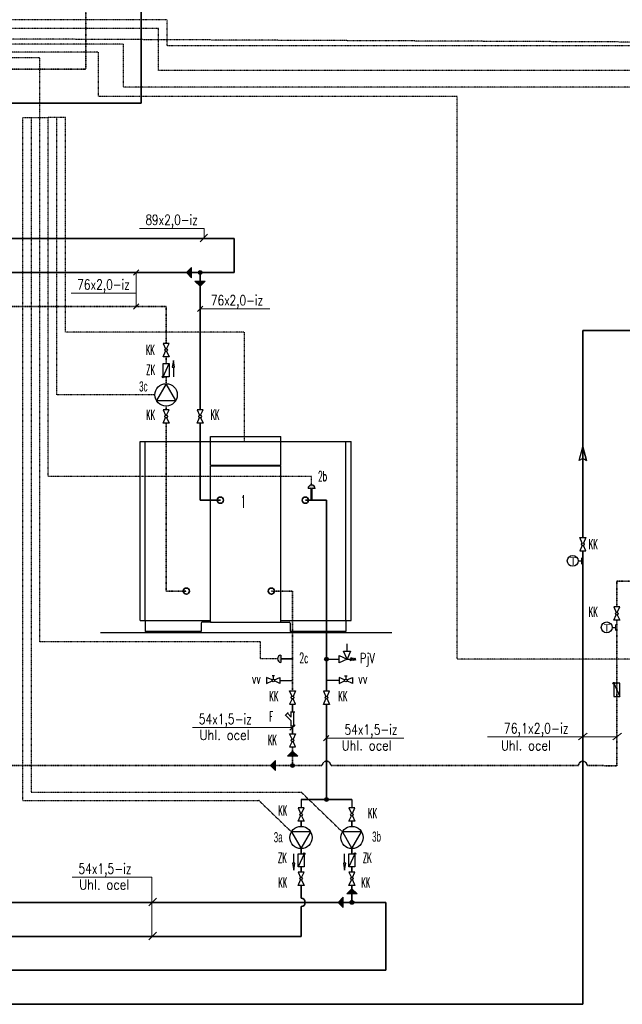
# Model space of a CAD drawing. Header units: millimetres. Extents: x -98431657 to -98227415, y -465497820 to -465456067.
# Tile 36 of 62: x -98400676 to -98397682, y -465490765 to -465485875. Entities that reach past the tile are written whole.
import ezdxf

# ---------------------------------------------------------------- set-up
doc = ezdxf.new("R2010")
doc.units = ezdxf.units.MM
doc.linetypes.add('Carkovana 0.5x', pattern=[0.14, 0.1, -0.04])
doc.linetypes.add('Teckovana', pattern=[0.06, 0, -0.06])
for name, color, linetype, lineweight in [('Aktivní chlazení', 7, 'Continuous', 25), ('Pasivní chlazení', 7, 'Continuous', 25), ('Standard', 7, 'Continuous', 25), ('WPF 1 - vrt', 7, 'Continuous', 25), ('WPF 2 - vrt', 7, 'Continuous', 25), ('základ', 7, 'Continuous', 25)]:
    doc.layers.add(name, color=color, linetype=linetype, lineweight=lineweight)
doc.styles.add('ARIAL', font='arial.ttf')
doc.styles.add('ARIALNARROW', font='ARIALN.TTF')
doc.styles.add('ROMANS', font='romans__.ttf')

msp = doc.modelspace()

# ---------------------------------------------------------------- hatches: boundary and pattern name
at = {"layer": 'Standard', "linetype": 'Continuous', "lineweight": 13, "true_color": 0x000000}
for points in [[(-98399822.1, -465487104.9), (-98399847.7, -465487130.6), (-98399822.1, -465487130.6)], [(-98399822.1, -465487156.2), (-98399822.1, -465487130.6), (-98399847.7, -465487130.6)], [(-98399345.6, -465489532.9), (-98399320, -465489532.9), (-98399320, -465489507.2)], [(-98399294.3, -465489532.9), (-98399320, -465489507.2), (-98399320, -465489532.9)], [(-98399050.7, -465490216.2), (-98399025.1, -465490216.2), (-98399025.1, -465490190.6)], [(-98398999.4, -465490216.2), (-98399025.1, -465490190.6), (-98399025.1, -465490216.2)]]:
    msp.add_hatch(color=18, dxfattribs=at).paths.add_polyline_path(points)
for points in [[(-98399805.6, -465487172.7), (-98399780, -465487172.7), (-98399780, -465487198.3)], [(-98399754.3, -465487172.7), (-98399780, -465487198.3), (-98399780, -465487172.7)], [(-98399405, -465489553.1), (-98399405, -465489578.7), (-98399430.6, -465489578.7)], [(-98399405, -465489604.3), (-98399430.6, -465489578.7), (-98399405, -465489578.7)], [(-98399068.9, -465490232.8), (-98399068.9, -465490258.4), (-98399094.5, -465490258.4)], [(-98399068.9, -465490284.1), (-98399094.5, -465490258.4), (-98399068.9, -465490258.4)]]:
    msp.add_hatch(color=18, dxfattribs=at).paths.add_polyline_path(points, flags=16)
at = {"layer": 'WPF 2 - vrt', "true_color": 0x000000}
for points in [[(-98399770.8, -465487130.6), (-98399770.9, -465487128.7), (-98399771.5, -465487126.9), (-98399772.4, -465487125.3), (-98399773.6, -465487123.9), (-98399775.1, -465487122.8), (-98399776.8, -465487121.9), (-98399778.6, -465487121.5), (-98399780.4, -465487121.4), (-98399782.3, -465487121.6), (-98399784, -465487122.3), (-98399785.6, -465487123.3), (-98399787, -465487124.6), (-98399788, -465487126.1), (-98399788.8, -465487127.8), (-98399789.1, -465487129.6), (-98399789.1, -465487131.5), (-98399788.8, -465487133.3), (-98399788, -465487135), (-98399787, -465487136.6), (-98399785.6, -465487137.9), (-98399784, -465487138.8), (-98399782.3, -465487139.5), (-98399780.4, -465487139.8), (-98399778.6, -465487139.7), (-98399776.8, -465487139.2), (-98399775.1, -465487138.4), (-98399773.6, -465487137.3), (-98399772.4, -465487135.8), (-98399771.5, -465487134.2), (-98399770.9, -465487132.4)], [(-98399958.9, -465487648.6), (-98399959, -465487647.7), (-98399959.3, -465487646.8), (-98399959.7, -465487646), (-98399960.4, -465487645.3), (-98399961.1, -465487644.7), (-98399961.9, -465487644.3), (-98399962.8, -465487644.1), (-98399963.8, -465487644), (-98399964.7, -465487644.2), (-98399965.6, -465487644.5), (-98399966.3, -465487645), (-98399967, -465487645.6), (-98399967.6, -465487646.4), (-98399967.9, -465487647.3), (-98399968.1, -465487648.2), (-98399968.1, -465487649.1), (-98399967.9, -465487650), (-98399967.6, -465487650.9), (-98399967, -465487651.6), (-98399966.3, -465487652.3), (-98399965.6, -465487652.8), (-98399964.7, -465487653.1), (-98399963.8, -465487653.2), (-98399962.8, -465487653.2), (-98399961.9, -465487653), (-98399961.1, -465487652.5), (-98399960.4, -465487652), (-98399959.7, -465487651.3), (-98399959.3, -465487650.4), (-98399959, -465487649.6)], [(-98399142.4, -465489050.4), (-98399142.6, -465489048.6), (-98399143.2, -465489046.8), (-98399144.1, -465489045.2), (-98399145.3, -465489043.7), (-98399146.8, -465489042.6), (-98399148.4, -465489041.8), (-98399150.2, -465489041.3), (-98399152.1, -465489041.2), (-98399153.9, -465489041.5), (-98399155.7, -465489042.1), (-98399157.3, -465489043.1), (-98399158.6, -465489044.4), (-98399159.7, -465489045.9), (-98399160.4, -465489047.7), (-98399160.8, -465489049.5), (-98399160.8, -465489051.4), (-98399160.4, -465489053.2), (-98399159.7, -465489054.9), (-98399158.6, -465489056.4), (-98399157.3, -465489057.7), (-98399155.7, -465489058.7), (-98399153.9, -465489059.3), (-98399152.1, -465489059.6), (-98399150.2, -465489059.5), (-98399148.4, -465489059.1), (-98399146.8, -465489058.2), (-98399145.3, -465489057.1), (-98399144.1, -465489055.7), (-98399143.2, -465489054.1), (-98399142.6, -465489052.3)], [(-98397719.2, -465489170.5), (-98397719.3, -465489169.6), (-98397719.5, -465489168.7), (-98397720, -465489167.9), (-98397720.6, -465489167.2), (-98397721.3, -465489166.6), (-98397722.2, -465489166.2), (-98397723.1, -465489166), (-98397724, -465489165.9), (-98397724.9, -465489166.1), (-98397725.8, -465489166.4), (-98397726.6, -465489166.9), (-98397727.3, -465489167.5), (-98397727.8, -465489168.3), (-98397728.2, -465489169.1), (-98397728.4, -465489170.1), (-98397728.4, -465489171), (-98397728.2, -465489171.9), (-98397727.8, -465489172.8), (-98397727.3, -465489173.5), (-98397726.6, -465489174.2), (-98397725.8, -465489174.7), (-98397724.9, -465489175), (-98397724, -465489175.1), (-98397723.1, -465489175.1), (-98397722.2, -465489174.8), (-98397721.3, -465489174.4), (-98397720.6, -465489173.9), (-98397720, -465489173.2), (-98397719.5, -465489172.3), (-98397719.3, -465489171.5)], [(-98399311.2, -465489578.7), (-98399311.3, -465489576.8), (-98399311.9, -465489575.1), (-98399312.8, -465489573.4), (-98399314, -465489572), (-98399315.5, -465489570.9), (-98399317.2, -465489570), (-98399319, -465489569.6), (-98399320.8, -465489569.5), (-98399322.7, -465489569.8), (-98399324.4, -465489570.4), (-98399326, -465489571.4), (-98399327.4, -465489572.7), (-98399328.4, -465489574.2), (-98399329.2, -465489575.9), (-98399329.5, -465489577.8), (-98399329.5, -465489579.6), (-98399329.2, -465489581.4), (-98399328.4, -465489583.2), (-98399327.4, -465489584.7), (-98399326, -465489586), (-98399324.4, -465489587), (-98399322.7, -465489587.6), (-98399320.8, -465489587.9), (-98399319, -465489587.8), (-98399317.2, -465489587.3), (-98399315.5, -465489586.5), (-98399314, -465489585.4), (-98399312.8, -465489584), (-98399311.9, -465489582.3), (-98399311.3, -465489580.5)], [(-98399142.4, -465489747.5), (-98399142.6, -465489745.6), (-98399143.2, -465489743.8), (-98399144.1, -465489742.2), (-98399145.3, -465489740.8), (-98399146.8, -465489739.7), (-98399148.4, -465489738.8), (-98399150.2, -465489738.4), (-98399152.1, -465489738.3), (-98399153.9, -465489738.6), (-98399155.7, -465489739.2), (-98399157.3, -465489740.2), (-98399158.6, -465489741.5), (-98399159.7, -465489743), (-98399160.4, -465489744.7), (-98399160.8, -465489746.5), (-98399160.8, -465489748.4), (-98399160.4, -465489750.2), (-98399159.7, -465489751.9), (-98399158.6, -465489753.5), (-98399157.3, -465489754.8), (-98399155.7, -465489755.7), (-98399153.9, -465489756.4), (-98399152.1, -465489756.7), (-98399150.2, -465489756.6), (-98399148.4, -465489756.1), (-98399146.8, -465489755.3), (-98399145.3, -465489754.2), (-98399144.1, -465489752.7), (-98399143.2, -465489751.1), (-98399142.6, -465489749.3)], [(-98399258.8, -465490016.9), (-98399258.9, -465490016), (-98399259.1, -465490015.1), (-98399259.6, -465490014.3), (-98399260.2, -465490013.6), (-98399260.9, -465490013), (-98399261.8, -465490012.6), (-98399262.7, -465490012.3), (-98399263.6, -465490012.3), (-98399264.5, -465490012.4), (-98399265.4, -465490012.8), (-98399266.2, -465490013.3), (-98399266.9, -465490013.9), (-98399267.4, -465490014.7), (-98399267.8, -465490015.5), (-98399268, -465490016.4), (-98399268, -465490017.4), (-98399267.8, -465490018.3), (-98399267.4, -465490019.1), (-98399266.9, -465490019.9), (-98399266.2, -465490020.5), (-98399265.4, -465490021), (-98399264.5, -465490021.4), (-98399263.6, -465490021.5), (-98399262.7, -465490021.4), (-98399261.8, -465490021.2), (-98399260.9, -465490020.8), (-98399260.2, -465490020.2), (-98399259.6, -465490019.5), (-98399259.1, -465490018.7), (-98399258.9, -465490017.8)], [(-98399005.6, -465490016.9), (-98399005.7, -465490016), (-98399006, -465490015.1), (-98399006.5, -465490014.3), (-98399007.1, -465490013.6), (-98399007.8, -465490013), (-98399008.7, -465490012.6), (-98399009.6, -465490012.3), (-98399010.5, -465490012.3), (-98399011.4, -465490012.4), (-98399012.3, -465490012.8), (-98399013.1, -465490013.3), (-98399013.8, -465490013.9), (-98399014.3, -465490014.7), (-98399014.7, -465490015.5), (-98399014.8, -465490016.4), (-98399014.8, -465490017.4), (-98399014.7, -465490018.3), (-98399014.3, -465490019.1), (-98399013.8, -465490019.9), (-98399013.1, -465490020.5), (-98399012.3, -465490021), (-98399011.4, -465490021.4), (-98399010.5, -465490021.5), (-98399009.6, -465490021.4), (-98399008.7, -465490021.2), (-98399007.8, -465490020.8), (-98399007.1, -465490020.2), (-98399006.5, -465490019.5), (-98399006, -465490018.7), (-98399005.7, -465490017.8)], [(-98399015.8, -465490258.4), (-98399016, -465490256.6), (-98399016.6, -465490254.8), (-98399017.5, -465490253.2), (-98399018.7, -465490251.8), (-98399020.2, -465490250.6), (-98399021.9, -465490249.8), (-98399023.7, -465490249.3), (-98399025.5, -465490249.2), (-98399027.4, -465490249.5), (-98399029.1, -465490250.2), (-98399030.7, -465490251.1), (-98399032.1, -465490252.4), (-98399033.1, -465490254), (-98399033.9, -465490255.7), (-98399034.2, -465490257.5), (-98399034.2, -465490259.4), (-98399033.9, -465490261.2), (-98399033.1, -465490262.9), (-98399032.1, -465490264.4), (-98399030.7, -465490265.7), (-98399029.1, -465490266.7), (-98399027.4, -465490267.4), (-98399025.5, -465490267.6), (-98399023.7, -465490267.5), (-98399021.9, -465490267.1), (-98399020.2, -465490266.3), (-98399018.7, -465490265.1), (-98399017.5, -465490263.7), (-98399016.6, -465490262.1), (-98399016, -465490260.3)]]:
    msp.add_hatch(color=18, dxfattribs=at).paths.add_polyline_path(points)
at = {"layer": 'WPF 2 - vrt', "true_color": 0xe8e8e8}
for points in [[(-98399243.4, -465488203.4), (-98399227.7, -465488203.4), (-98399227.7, -465488261.1), (-98399224, -465488261.1), (-98399224, -465488203.4), (-98399208.3, -465488203.4), (-98399208.4, -465488201.6), (-98399208.6, -465488199.9), (-98399209.1, -465488198.2), (-98399209.7, -465488196.5), (-98399210.5, -465488194.9), (-98399211.4, -465488193.4), (-98399212.5, -465488192), (-98399213.7, -465488190.7), (-98399215.1, -465488189.5), (-98399216.6, -465488188.5), (-98399218.1, -465488187.7), (-98399219.7, -465488186.9), (-98399221.4, -465488186.4), (-98399223.2, -465488186.1), (-98399225, -465488185.9), (-98399226.7, -465488185.9), (-98399228.5, -465488186.1), (-98399230.2, -465488186.4), (-98399231.9, -465488186.9), (-98399233.6, -465488187.7), (-98399235.1, -465488188.5), (-98399236.6, -465488189.5), (-98399237.9, -465488190.7), (-98399239.2, -465488192), (-98399240.3, -465488193.4), (-98399241.2, -465488194.9), (-98399242, -465488196.5), (-98399242.6, -465488198.2), (-98399243.1, -465488199.9), (-98399243.3, -465488201.6)], [(-98399378.1, -465489066.5), (-98399378.1, -465489050.9), (-98399320.4, -465489050.9), (-98399320.4, -465489047.1), (-98399378.1, -465489047.1), (-98399378.1, -465489031.4), (-98399379.9, -465489031.5), (-98399381.6, -465489031.8), (-98399383.3, -465489032.2), (-98399385, -465489032.8), (-98399386.6, -465489033.6), (-98399388.1, -465489034.5), (-98399389.5, -465489035.6), (-98399390.8, -465489036.9), (-98399392, -465489038.2), (-98399393, -465489039.7), (-98399393.9, -465489041.2), (-98399394.6, -465489042.9), (-98399395.1, -465489044.6), (-98399395.4, -465489046.3), (-98399395.6, -465489048.1), (-98399395.6, -465489049.9), (-98399395.4, -465489051.6), (-98399395.1, -465489053.4), (-98399394.6, -465489055.1), (-98399393.9, -465489056.7), (-98399393, -465489058.3), (-98399392, -465489059.7), (-98399390.8, -465489061.1), (-98399389.5, -465489062.3), (-98399388.1, -465489063.4), (-98399386.6, -465489064.3), (-98399385, -465489065.1), (-98399383.3, -465489065.7), (-98399381.6, -465489066.2), (-98399379.9, -465489066.4)]]:
    msp.add_hatch(color=254, dxfattribs=at).paths.add_polyline_path(points)

# ---------------------------------------------------------------- linework, layer by layer
at = {"color": 0, "linetype": 'Continuous', "lineweight": 13}
for p, q in [((-98399759, -465486911.6), (-98400081.4, -465486911.6)), ((-98399759, -465486911.6), (-98399759, -465486961.8)), ((-98399742.4, -465486940.9), (-98399779, -465486977.5)), ((-98400110.6, -465487143.8), (-98400084.1, -465487117.3)), ((-98399847.7, -465487130.6), (-98399822.1, -465487104.9)), ((-98399822.1, -465487104.9), (-98399822.1, -465487130.6)), ((-98400097.4, -465487233.2), (-98400097.4, -465487130.6)), ((-98399847.7, -465487130.6), (-98399822.1, -465487156.2)), ((-98399822.1, -465487156.2), (-98399822.1, -465487130.6)), ((-98399780, -465487198.3), (-98399805.6, -465487172.7)), ((-98399805.6, -465487172.7), (-98399780, -465487172.7)), ((-98399780, -465487198.3), (-98399754.3, -465487172.7)), ((-98399754.3, -465487172.7), (-98399780, -465487172.7)), ((-98400097.4, -465487233.2), (-98400419.7, -465487233.2)), ((-98400097.4, -465487233.2), (-98400097.4, -465487299.3)), ((-98400110.6, -465487312.6), (-98400084.1, -465487286.1)), ((-98399793.2, -465487324.5), (-98399766.7, -465487298)), ((-98399433.2, -465487311.2), (-98399780, -465487311.2)), ((-98397884.6, -465488563.1), (-98397884.6, -465488547.7)), ((-98397884.6, -465488563.1), (-98397884.6, -465488578.5)), ((-98397715.9, -465488893.6), (-98397715.9, -465488878.2)), ((-98397715.9, -465488893.6), (-98397715.9, -465488909)), ((-98399320.4, -465489390.8), (-98399817.2, -465489390.8)), ((-98399333.6, -465489404), (-98399307.1, -465489377.5)), ((-98399166.8, -465489456.3), (-98399140.3, -465489429.8)), ((-98398768.2, -465489443.1), (-98399153.5, -465489443.1)), ((-98397709.2, -465489436.8), (-98398352, -465489436.8)), ((-98397856, -465489419), (-98397899.3, -465489451.1)), ((-98397685.1, -465489419), (-98397728.4, -465489451.1)), ((-98399320, -465489507.2), (-98399345.6, -465489532.9)), ((-98399320, -465489507.2), (-98399294.3, -465489532.9)), ((-98399430.6, -465489578.7), (-98399405, -465489553.1)), ((-98399405, -465489553.1), (-98399405, -465489578.7)), ((-98399345.6, -465489532.9), (-98399320, -465489532.9)), ((-98399294.3, -465489532.9), (-98399320, -465489532.9)), ((-98399430.6, -465489578.7), (-98399405, -465489604.3)), ((-98399405, -465489604.3), (-98399405, -465489578.7)), ((-98400019.9, -465490133.7), (-98400415.1, -465490133.7)), ((-98400019.9, -465490133.7), (-98400019.9, -465490427.2)), ((-98399025.1, -465490190.6), (-98399050.7, -465490216.2)), ((-98399025.1, -465490190.6), (-98398999.4, -465490216.2)), ((-98399996, -465490237), (-98400034.9, -465490275.9)), ((-98399094.5, -465490258.4), (-98399068.9, -465490232.8)), ((-98399068.9, -465490232.8), (-98399068.9, -465490258.4)), ((-98399050.7, -465490216.2), (-98399025.1, -465490216.2)), ((-98398999.4, -465490216.2), (-98399025.1, -465490216.2)), ((-98399094.5, -465490258.4), (-98399068.9, -465490284.1)), ((-98399068.9, -465490284.1), (-98399068.9, -465490258.4)), ((-98399996, -465490405.8), (-98400034.9, -465490444.7))]:
    msp.add_line(p, q, dxfattribs=at)
at = {"layer": 'Aktivní chlazení', "color": 171, "linetype": 'Carkovana 0.5x', "lineweight": 35, "true_color": 0x7070ff}
for p, q in [((-98400347.8, -465485672.5), (-98400347.8, -465486120.9)), ((-98400347.8, -465486120.9), (-98403798.1, -465486120.9))]:
    msp.add_line(p, q, dxfattribs=at)
at = {"layer": 'Aktivní chlazení', "color": 1, "lineweight": 35}
for p, q in [((-98400073.5, -465485672.4), (-98400073.5, -465486289.7)), ((-98400073.5, -465486289.7), (-98403798.1, -465486289.7))]:
    msp.add_line(p, q, dxfattribs=at)
at = {"layer": 'WPF 1 - vrt', "color": 30, "lineweight": 35}
for p, q in [((-98403650.5, -465486961.8), (-98399611.2, -465486961.8)), ((-98399611.2, -465486961.8), (-98399611.2, -465487130.6)), ((-98399611.2, -465487130.6), (-98401805, -465487130.6))]:
    msp.add_line(p, q, dxfattribs=at)
at = {"layer": 'WPF 1 - vrt', "color": 1, "lineweight": 35}
for p, q in [((-98397877.9, -465488513), (-98397877.9, -465489142.6)), ((-98397877.9, -465489121.7), (-98397877.9, -465490764.7)), ((-98401050.1, -465490258.4), (-98399025.1, -465490258.4)), ((-98399025.1, -465490258.4), (-98398856.3, -465490258.4)), ((-98398856.3, -465490258.4), (-98398856.3, -465490595.9)), ((-98398856.3, -465490595.9), (-98407154.7, -465490595.9)), ((-98401471.9, -465490764.7), (-98397877.9, -465490764.7))]:
    msp.add_line(p, q, dxfattribs=at)
at = {"layer": 'WPF 2 - vrt', "linetype": 'Teckovana'}
for p, q in [((-98400160.1, -465485996.4), (-98405013, -465485996.4)), ((-98400576.2, -465486064.1), (-98405054.5, -465486064.1)), ((-98400576.2, -465486361), (-98400576.2, -465486064.1)), ((-98400661.3, -465489752.7), (-98400661.3, -465486361)), ((-98400661.3, -465486361), (-98400534.7, -465486361)), ((-98400619.1, -465486361), (-98400619.1, -465489710.5)), ((-98400576.9, -465488964.6), (-98400576.2, -465486361)), ((-98400534.7, -465488143.7), (-98400534.7, -465486361)), ((-98400449.1, -465486361), (-98400534.7, -465486361)), ((-98400492.5, -465487738.2), (-98400492.5, -465486361)), ((-98400449.1, -465487426.2), (-98400449.1, -465486361)), ((-98399560.1, -465487426.2), (-98400449.1, -465487426.2)), ((-98399560.1, -465487426.2), (-98399560.1, -465487969.8)), ((-98400004, -465487738.2), (-98400492.5, -465487738.2)), ((-98399225.8, -465488143.7), (-98400534.7, -465488143.7)), ((-98399225.8, -465488185.9), (-98399225.8, -465488143.7)), ((-98399480, -465488964.6), (-98400576.9, -465488964.6)), ((-98399480, -465489049), (-98399480, -465488964.6)), ((-98399395.6, -465489049), (-98399480, -465489049)), ((-98400619.1, -465489710.5), (-98399278.2, -465489710.5)), ((-98399072.9, -465489908.7), (-98399278.2, -465489710.5)), ((-98400661.3, -465489752.7), (-98399487.6, -465489752.7)), ((-98399326.1, -465489908.7), (-98399487.6, -465489752.7))]:
    msp.add_line(p, q, dxfattribs=at)
at = {"layer": 'WPF 2 - vrt', "color": 30, "lineweight": 35}
for p, q in [((-98399780, -465487812.3), (-98399780, -465487130.6)), ((-98399780, -465488261.1), (-98399780, -465487878.4)), ((-98399678.7, -465488261.1), (-98399780, -465488261.1))]:
    msp.add_line(p, q, dxfattribs=at)
at = {"layer": 'WPF 2 - vrt', "color": 171, "linetype": 'Carkovana 0.5x', "lineweight": 35, "true_color": 0x7070ff}
for p, q in [((-98401973.7, -465487299.3), (-98399948.7, -465487299.3)), ((-98399948.7, -465487482.5), (-98399948.7, -465487299.3)), ((-98399948.7, -465487582.8), (-98399948.7, -465487548.5)), ((-98399948.7, -465487683), (-98399948.7, -465487648.6)), ((-98399948.7, -465487812.3), (-98399948.7, -465487793.5)), ((-98399948.7, -465488300.7), (-98399948.7, -465487878.4)), ((-98399948.7, -465488712.8), (-98399948.7, -465488300.7)), ((-98399847.5, -465488712.8), (-98399948.7, -465488712.8)), ((-98399425.6, -465488712.8), (-98399320.4, -465488712.8)), ((-98399320.4, -465488856.3), (-98399320.4, -465488712.8)), ((-98399320.4, -465488856.3), (-98399320.4, -465489208.2)), ((-98399320.4, -465489486.8), (-98399320.4, -465489578.7))]:
    msp.add_line(p, q, dxfattribs=at)
at = {"layer": 'WPF 2 - vrt'}
for p, q in [((-98399963.5, -465487648.6), (-98399933.9, -465487582.8)), ((-98399912.3, -465487601), (-98399912.3, -465487648.7)), ((-98399728.3, -465487944.5), (-98399379, -465487944.5)), ((-98399728.3, -465488087.9), (-98399728.3, -465487944.5)), ((-98399379, -465488087.9), (-98399379, -465487944.5)), ((-98400077.6, -465488859.1), (-98400077.6, -465487969.8)), ((-98400077.6, -465487969.8), (-98399029.7, -465487969.8)), ((-98400052.3, -465488859.1), (-98400052.3, -465487969.8)), ((-98399055, -465488859.1), (-98399055, -465487969.8)), ((-98399029.7, -465488859.1), (-98399029.7, -465487969.8)), ((-98399728.3, -465488087.9), (-98399379, -465488087.9)), ((-98399728.3, -465488865.9), (-98399728.3, -465488090.5)), ((-98399728.3, -465488090.5), (-98399379, -465488090.5)), ((-98399703, -465488090.5), (-98399703, -465488087.9)), ((-98399404.3, -465488090.5), (-98399404.3, -465488087.9)), ((-98399379, -465488865.9), (-98399379, -465488090.5)), ((-98399227.7, -465488203.4), (-98399243.4, -465488203.4)), ((-98399208.3, -465488203.4), (-98399224, -465488203.4)), ((-98400077.6, -465488859.1), (-98399728.3, -465488859.1)), ((-98400052.3, -465488859.1), (-98400052.3, -465488914)), ((-98399774.9, -465488871.8), (-98399774.9, -465488914)), ((-98399724, -465488867.6), (-98399770.7, -465488867.6)), ((-98399726.6, -465488867.6), (-98399380.7, -465488867.6)), ((-98399383.3, -465488867.6), (-98399336.6, -465488867.6)), ((-98399379, -465488859.1), (-98399029.7, -465488859.1)), ((-98399332.3, -465488871.8), (-98399332.3, -465488914)), ((-98399055, -465488859.1), (-98399055, -465488914)), ((-98400274.4, -465488918.2), (-98398826.9, -465488918.2)), ((-98399774.9, -465488914), (-98400052.3, -465488914)), ((-98400035.4, -465488914), (-98400035.4, -465488918.2)), ((-98400035.4, -465488918.2), (-98399951, -465488918.2)), ((-98399951, -465488914), (-98399951, -465488918.2)), ((-98399055, -465488914), (-98399332.3, -465488914)), ((-98399156.2, -465488914), (-98399156.2, -465488918.2)), ((-98399071.9, -465488918.2), (-98399156.2, -465488918.2)), ((-98399071.9, -465488914), (-98399071.9, -465488918.2)), ((-98399049.5, -465489010.9), (-98399049.5, -465488974.1)), ((-98399378.1, -465489031.4), (-98399378.1, -465489047.1)), ((-98399378.1, -465489050.9), (-98399378.1, -465489066.5)), ((-98399151.6, -465489050.4), (-98399089, -465489050.4)), ((-98399049.5, -465489050.4), (-98399035.3, -465489050.4)), ((-98399035.3, -465489050.4), (-98399033.1, -465489058.6)), ((-98399033.1, -465489058.6), (-98399028.8, -465489042.7)), ((-98399028.8, -465489042.7), (-98399024.5, -465489057.6)), ((-98399024.5, -465489057.6), (-98399020.1, -465489043.8)), ((-98399020.1, -465489043.8), (-98399015.8, -465489056.5)), ((-98399015.8, -465489056.5), (-98399011.5, -465489044.8)), ((-98399011.5, -465489044.8), (-98399007.2, -465489055.5)), ((-98399409.3, -465489133.2), (-98399422.5, -465489133.2)), ((-98399415.9, -465489133.2), (-98399415.9, -465489149.5)), ((-98399415.9, -465489133.2), (-98399415.9, -465489149.5)), ((-98399383, -465489156.2), (-98399320.4, -465489156.2)), ((-98399089, -465489156.2), (-98399151.6, -465489156.2)), ((-98399062.7, -465489133.2), (-98399049.5, -465489133.2)), ((-98399056.1, -465489133.2), (-98399056.1, -465489149.5)), ((-98399056.1, -465489133.2), (-98399056.1, -465489149.5)), ((-98397723.8, -465489170.5), (-98397694.2, -465489236.3)), ((-98399342.7, -465489316.2), (-98399357.7, -465489331.1)), ((-98399326.7, -465489338.2), (-98399345.7, -465489319.2)), ((-98399309.4, -465489314.1), (-98399331.3, -465489314.1)), ((-98399326.7, -465489338.2), (-98399326.7, -465489314.1)), ((-98399314, -465489383), (-98399314, -465489314.1)), ((-98399326.7, -465489356.2), (-98399354.7, -465489328.1)), ((-98399326.7, -465489383), (-98399326.7, -465489356.2)), ((-98399309.4, -465489383), (-98399331.3, -465489383)), ((-98399314.6, -465490064.5), (-98399314.6, -465490016.9)), ((-98399263.4, -465490016.9), (-98399293, -465490082.7)), ((-98399061.5, -465490064.5), (-98399061.5, -465490016.9)), ((-98399010.3, -465490016.9), (-98399039.9, -465490082.7))]:
    msp.add_line(p, q, dxfattribs=at)
at = {"layer": 'WPF 2 - vrt', "color": 1, "lineweight": 35}
for p, q in [((-98399256.8, -465488261.1), (-98399151.6, -465488261.1)), ((-98399151.6, -465488856.3), (-98399151.6, -465488261.1)), ((-98399151.6, -465488856.3), (-98399151.6, -465489209.1)), ((-98399151.6, -465489275.2), (-98399151.6, -465489747.5)), ((-98399278.2, -465489747.5), (-98399151.6, -465489747.5)), ((-98399151.6, -465489747.5), (-98399025.1, -465489747.5)), ((-98399278.2, -465489881), (-98399278.2, -465489855.7)), ((-98399025.1, -465489881), (-98399025.1, -465489855.7)), ((-98399278.2, -465490016.9), (-98399278.2, -465489991.6)), ((-98399025.1, -465490016.9), (-98399025.1, -465489991.6)), ((-98399278.2, -465490108), (-98399278.2, -465490082.7)), ((-98399025.1, -465490108), (-98399025.1, -465490082.7)), ((-98399278.2, -465490174.1), (-98399278.2, -465490237.3)), ((-98399025.1, -465490174.1), (-98399025.1, -465490258.4)), ((-98399278.2, -465490279.5), (-98399278.2, -465490427.2)), ((-98399278.2, -465490427.2), (-98401303.2, -465490427.2))]:
    msp.add_line(p, q, dxfattribs=at)
at = {"layer": 'WPF 2 - vrt', "color": 171, "lineweight": 35, "true_color": 0x7070ff}
for p, q in [((-98399320.4, -465489274.2), (-98399320.4, -465489314.1)), ((-98399320.4, -465489383), (-98399320.4, -465489420.8))]:
    msp.add_line(p, q, dxfattribs=at)
at = {"layer": 'WPF 2 - vrt', "color": 1}
for p, q in [((-98399278.2, -465489747.5), (-98399278.2, -465489789.7)), ((-98399025.1, -465489747.5), (-98399025.1, -465489789.7))]:
    msp.add_line(p, q, dxfattribs=at)
at = {"layer": 'WPF 2 - vrt'}
for points in [[(-98399946.1, -465487509.6), (-98399933.9, -465487482.5), (-98399963.6, -465487482.5), (-98399951.4, -465487509.6)], [(-98399946.1, -465487521.4), (-98399933.9, -465487548.5), (-98399963.6, -465487548.5), (-98399951.4, -465487521.4)], [(-98399946.1, -465487839.4), (-98399933.9, -465487812.3), (-98399963.6, -465487812.3), (-98399951.4, -465487839.4)], [(-98399946.1, -465487851.3), (-98399933.9, -465487878.4), (-98399963.6, -465487878.4), (-98399951.4, -465487851.3)], [(-98399777.3, -465487839.4), (-98399765.1, -465487812.3), (-98399794.8, -465487812.3), (-98399782.6, -465487839.4)], [(-98399777.3, -465487851.3), (-98399765.1, -465487878.4), (-98399794.8, -465487878.4), (-98399782.6, -465487851.3)], [(-98399224, -465488203.4), (-98399224, -465488261.1), (-98399227.7, -465488261.1), (-98399227.7, -465488203.4)], [(-98399378.1, -465489047.1), (-98399320.4, -465489047.1), (-98399320.4, -465489050.9), (-98399378.1, -465489050.9)], [(-98399422, -465489153.5), (-98399449.1, -465489141.3), (-98399449.1, -465489171), (-98399422, -465489158.8)], [(-98399410.1, -465489153.5), (-98399383, -465489141.3), (-98399383, -465489171), (-98399410.1, -465489158.8)], [(-98399061.9, -465489153.5), (-98399089, -465489141.3), (-98399089, -465489171), (-98399061.9, -465489158.8)], [(-98399050, -465489153.5), (-98399022.9, -465489141.3), (-98399022.9, -465489171), (-98399050, -465489158.8)], [(-98399323, -465489235.3), (-98399335.2, -465489208.2), (-98399305.5, -465489208.2), (-98399317.7, -465489235.3)], [(-98399149, -465489236.2), (-98399136.8, -465489209.1), (-98399166.5, -465489209.1), (-98399154.3, -465489236.2)], [(-98399323, -465489247.2), (-98399335.2, -465489274.2), (-98399305.5, -465489274.2), (-98399317.7, -465489247.2)], [(-98399149, -465489248.1), (-98399136.8, -465489275.2), (-98399166.5, -465489275.2), (-98399154.3, -465489248.1)], [(-98399323, -465489447.9), (-98399335.2, -465489420.8), (-98399305.5, -465489420.8), (-98399317.7, -465489447.9)], [(-98399323, -465489459.8), (-98399335.2, -465489486.8), (-98399305.5, -465489486.8), (-98399317.7, -465489459.8)], [(-98399275.5, -465489816.8), (-98399263.3, -465489789.7), (-98399293, -465489789.7), (-98399280.9, -465489816.8)], [(-98399022.4, -465489816.8), (-98399010.2, -465489789.7), (-98399039.9, -465489789.7), (-98399027.7, -465489816.8)], [(-98399275.5, -465489828.6), (-98399263.3, -465489855.7), (-98399293, -465489855.7), (-98399280.9, -465489828.6)], [(-98399022.4, -465489828.6), (-98399010.2, -465489855.7), (-98399039.9, -465489855.7), (-98399027.7, -465489828.6)], [(-98399275.5, -465490135.1), (-98399263.3, -465490108), (-98399293, -465490108), (-98399280.9, -465490135.1)], [(-98399275.5, -465490147), (-98399263.3, -465490174.1), (-98399293, -465490174.1), (-98399280.9, -465490147)], [(-98399022.4, -465490135.1), (-98399010.2, -465490108), (-98399039.9, -465490108), (-98399027.7, -465490135.1)], [(-98399022.4, -465490147), (-98399010.2, -465490174.1), (-98399039.9, -465490174.1), (-98399027.7, -465490147)]]:
    msp.add_lwpolyline(points, dxfattribs=at)
for points in [[(-98399933.9, -465487648.6), (-98399963.5, -465487648.6), (-98399963.5, -465487582.8), (-98399933.9, -465487582.8), (-98399933.9, -465487648.6)], [(-98399918, -465487601), (-98399906.7, -465487601), (-98399912.3, -465487567.3), (-98399918, -465487601)], [(-98399948.7, -465487683), (-98399996.6, -465487765.9), (-98399900.8, -465487765.9), (-98399948.7, -465487683)], [(-98399049.5, -465489050.4), (-98399089, -465489068.2), (-98399089, -465489032.6), (-98399049.5, -465489050.4), (-98399067.3, -465489010.9), (-98399031.7, -465489010.9), (-98399049.5, -465489050.4)], [(-98397694.2, -465489170.5), (-98397723.8, -465489170.5), (-98397723.8, -465489236.3), (-98397694.2, -465489236.3), (-98397694.2, -465489170.5)], [(-98399278.2, -465489991.6), (-98399230.3, -465489908.7), (-98399326.1, -465489908.7), (-98399278.2, -465489991.6)], [(-98399025.1, -465489991.6), (-98398977.2, -465489908.7), (-98399072.9, -465489908.7), (-98399025.1, -465489991.6)], [(-98399293, -465490016.9), (-98399263.4, -465490016.9), (-98399263.4, -465490082.7), (-98399293, -465490082.7), (-98399293, -465490016.9)], [(-98399039.9, -465490016.9), (-98399010.3, -465490016.9), (-98399010.3, -465490082.7), (-98399039.9, -465490082.7), (-98399039.9, -465490016.9)], [(-98399309, -465490064.5), (-98399320.2, -465490064.5), (-98399314.6, -465490098.3), (-98399309, -465490064.5)], [(-98399055.8, -465490064.5), (-98399067.1, -465490064.5), (-98399061.5, -465490098.3), (-98399055.8, -465490064.5)]]:
    msp.add_lwpolyline(points, close=True, dxfattribs=at)
for centre, radius in [((-98399780, -465487130.6), 9.22), ((-98399948.7, -465487515.5), 6.5), ((-98399963.5, -465487648.6), 4.61), ((-98399948.7, -465487738.2), 55.3), ((-98399948.7, -465487845.3), 6.5), ((-98399780, -465487845.3), 6.5), ((-98399151.6, -465489050.4), 9.22), ((-98399416, -465489156.2), 6.5), ((-98399056, -465489156.2), 6.5), ((-98397723.8, -465489170.5), 4.61), ((-98399320.4, -465489241.2), 6.5), ((-98399151.6, -465489242.2), 6.5), ((-98399320.4, -465489453.8), 6.5), ((-98399320.4, -465489578.7), 9.22), ((-98399151.6, -465489747.5), 9.22), ((-98399278.2, -465489822.7), 6.5), ((-98399025.1, -465489822.7), 6.5), ((-98399278.2, -465489936.3), 55.3), ((-98399025.1, -465489936.3), 55.3), ((-98399263.4, -465490016.9), 4.61), ((-98399010.3, -465490016.9), 4.61), ((-98399278.2, -465490141), 6.5), ((-98399025.1, -465490141), 6.5), ((-98399025.1, -465490258.4), 9.22)]:
    msp.add_circle(centre, radius, dxfattribs=at)
at = {"layer": 'WPF 2 - vrt', "color": 0, "lineweight": 35}
for centre in [(-98399678.7, -465488261.1), (-98399256.8, -465488261.1), (-98399847.5, -465488712.8), (-98399425.6, -465488712.8)]:
    msp.add_circle(centre, 15.3, dxfattribs=at)
at = {"layer": 'WPF 2 - vrt'}
for centre, radius, start, end in [((-98399225.8, -465488203.4), 17.6, 0, 180), ((-98399770.7, -465488871.8), 4.22, 90, 180), ((-98399726.6, -465488865.9), 1.69, 180, 270), ((-98399380.7, -465488865.9), 1.69, 270, 0), ((-98399336.6, -465488871.8), 4.22, 0, 90), ((-98399378.1, -465489049), 17.6, 90, 270)]:
    msp.add_arc(centre, radius, start, end, dxfattribs=at)
at = {"layer": 'WPF 2 - vrt', "color": 1, "lineweight": 35}
msp.add_arc((-98399278.2, -465490258.4), 21.1, 270, 90, dxfattribs=at)
at = {"layer": 'základ', "linetype": 'Teckovana'}
for p, q in [((-98399944.1, -465485875.8), (-98404894.3, -465485875.8)), ((-98399944.1, -465486004.4), (-98399944.1, -465485875.8)), ((-98399986.3, -465485918), (-98404925.8, -465485918)), ((-98399986.3, -465486127.8), (-98399986.3, -465485918)), ((-98396190.3, -465485993.2), (-98404945.9, -465485950.3)), ((-98400285.2, -465486036.7), (-98405034.7, -465486036.7)), ((-98400285.2, -465486256), (-98400285.2, -465486036.7)), ((-98400160.1, -465486210.8), (-98400160.1, -465485996.4)), ((-98396555.3, -465486004.4), (-98399944.1, -465486004.4)), ((-98396252.8, -465486127.8), (-98399986.3, -465486127.8)), ((-98396417.8, -465486210.8), (-98400160.1, -465486210.8)), ((-98398502.7, -465486256), (-98400285.2, -465486256)), ((-98398502.7, -465489050.2), (-98398502.7, -465486256)), ((-98396013.2, -465489050.2), (-98398502.7, -465489050.2))]:
    msp.add_line(p, q, dxfattribs=at)
at = {"layer": 'základ', "color": 1, "lineweight": 35}
for p in [(-98397224, -465487418.4), (-98397877.9, -465488446.9)]:
    msp.add_line(p, (-98397877.9, -465487418.4), dxfattribs=at)
at = {"layer": 'základ'}
for p, q in [((-98397896.4, -465488064.9), (-98397877.9, -465487996)), ((-98397877.9, -465487996), (-98397859.5, -465488064.9)), ((-98397877.9, -465488054.4), (-98397877.9, -465487996)), ((-98397877.9, -465488054.4), (-98397896.4, -465488064.9)), ((-98397859.5, -465488064.9), (-98397877.9, -465488054.4)), ((-98397900.8, -465488563.1), (-98397884.6, -465488563.1)), ((-98397900.8, -465488563.1), (-98397884.6, -465488563.1)), ((-98397732.1, -465488893.6), (-98397715.9, -465488893.6)), ((-98397732.1, -465488893.6), (-98397715.9, -465488893.6))]:
    msp.add_line(p, q, dxfattribs=at)
at = {"layer": 'základ', "color": 171, "linetype": 'Carkovana 0.5x', "lineweight": 35, "true_color": 0x7070ff}
for p, q in [((-98397194.9, -465488663.4), (-98397709.2, -465488663.4)), ((-98397709.2, -465488791.6), (-98397709.2, -465488663.4)), ((-98397709.2, -465488857.7), (-98397709.2, -465489580.2)), ((-98401155.5, -465489578.7), (-98399236, -465489578.7)), ((-98399236, -465489578.7), (-98399172.7, -465489578.7)), ((-98399130.5, -465489578.7), (-98397899, -465489578.7)), ((-98397856.8, -465489578.7), (-98397709.2, -465489580.2))]:
    msp.add_line(p, q, dxfattribs=at)
at = {"layer": 'základ'}
msp.add_lwpolyline([(-98397877.9, -465487996), (-98397877.9, -465488054.4), (-98397859.5, -465488064.9), (-98397877.9, -465487996)], close=True, dxfattribs=at)
for points in [[(-98397880.6, -465488474), (-98397892.8, -465488446.9), (-98397863.1, -465488446.9), (-98397875.2, -465488474)], [(-98397880.6, -465488485.9), (-98397892.8, -465488513), (-98397863.1, -465488513), (-98397875.2, -465488485.9)], [(-98397706.5, -465488818.7), (-98397694.3, -465488791.6), (-98397724, -465488791.6), (-98397711.8, -465488818.7)], [(-98397706.5, -465488830.6), (-98397694.3, -465488857.7), (-98397724, -465488857.7), (-98397711.8, -465488830.6)]]:
    msp.add_lwpolyline(points, dxfattribs=at)
for centre, radius in [((-98397877.9, -465488480), 6.5), ((-98397927.9, -465488562.5), 27.1), ((-98397709.2, -465488824.6), 6.5), ((-98397759.2, -465488893), 27.1)]:
    msp.add_circle(centre, radius, dxfattribs=at)
at = {"layer": 'základ', "color": 171, "linetype": 'Carkovana 0.5x', "lineweight": 35, "true_color": 0x7070ff}
for centre in [(-98399151.6, -465489578.7), (-98397877.9, -465489578.7)]:
    msp.add_arc(centre, 21.1, 0, 180, dxfattribs=at)

# ---------------------------------------------------------------- texts
at = {"color": 5, "linetype": 'Continuous', "lineweight": 35, "char_height": 37.5, "width": 50.236, "attachment_point": 1, "style": 'ARIAL'}
for insert in [(-98397942.6, -465488544.8), (-98397774, -465488877)]:
    msp.add_mtext('{\\fArial|i0|b0;\\H37.500000;\\W1.000000;\\C5;T}\\P', dxfattribs=dict(at, insert=insert))
at = {"layer": 'Pasivní chlazení', "color": 0, "lineweight": 25, "char_height": 50, "attachment_point": 2, "style": 'ROMANS'}
for s, insert, width in [('\\W0.77;89x2,0-iz', (-98399921.5, -465486843.9), 322.488), ('\\W0.77;76x2,0-iz', (-98400259.9, -465487165.5), 322.488), ('\\W0.77;76x2,0-iz', (-98399596.6, -465487243.5), 322.488), ('\\W0.78;54x1,5-iz', (-98399654.9, -465489323), 322.718), ('\\W0.80;76,1x2,0-iz', (-98398109.7, -465489369.1), 393.448), ('\\W0.84;Uhl.\\~ocel', (-98399658.5, -465489401.7), 324.363), ('\\W0.78;54x1,5-iz', (-98398930.7, -465489375.4), 322.718), ('\\W0.84;Uhl.\\~ocel', (-98398952.5, -465489453.8), 324.363), ('\\W0.84;Uhl.\\~ocel', (-98398160.8, -465489453.8), 324.363), ('\\W0.78;54x1,5-iz', (-98400252.8, -465490066), 322.718), ('\\W0.84;Uhl.\\~ocel', (-98400256.4, -465490144.7), 324.363)]:
    msp.add_mtext(s, dxfattribs=dict(at, insert=insert, width=width))
at = {"layer": 'WPF 1 - vrt', "insert": (-98400061.9, -465487696.6), "char_height": 50, "width": 59.168, "attachment_point": 5, "style": 'ARIALNARROW'}
msp.add_mtext('\\W0.69;3c', dxfattribs=at)
at = {"layer": 'WPF 2 - vrt', "char_height": 50}
for s, insert, width, attachment_point, style in [('\\W0.49;KK', (-98400048.9, -465487514.3), 70.486, 4, 'ROMANS'), ('\\W0.51;ZK', (-98400047.8, -465487613.6), 70.981, 4, 'ROMANS'), ('\\W0.49;KK', (-98400047.8, -465487837.6), 70.486, 4, 'ROMANS'), ('\\W0.49;KK', (-98399727.4, -465487836.6), 70.486, 4, 'ROMANS'), ('\\W0.54;2b', (-98399171.5, -465488141.6), 71.805, 5, 'ROMANS'), ('\\W0.49;KK', (-98397848.3, -465488480), 70.486, 4, 'ROMANS'), ('\\W0.49;KK', (-98397848.3, -465488816), 70.486, 4, 'ROMANS'), ('\\W0.55;2c', (-98399264.2, -465489044.3), 72.104, 5, 'ROMANS'), ('\\W0.70;PjV', (-98398985.1, -465489054.1), 110.89, 4, 'ROMANS'), ('\\W0.64;vv', (-98399521.7, -465489148.5), 74.219, 4, 'ROMANS'), ('\\W0.64;vv', (-98398993, -465489148.5), 74.219, 4, 'ROMANS'), ('\\W0.49;KK', (-98399435.3, -465489234.8), 70.486, 4, 'ROMANS'), ('\\W0.49;KK', (-98399092.4, -465489234.8), 70.486, 4, 'ROMANS'), ('\\W0.40;F', (-98399435.3, -465489335.8), 33.434, 4, 'ROMANS'), ('\\W0.49;KK', (-98399442.2, -465489452.2), 70.486, 4, 'ROMANS'), ('\\W0.49;KK', (-98399390.7, -465489802.7), 70.486, 4, 'ROMANS'), ('\\W0.49;KK', (-98398944.8, -465489815.7), 70.486, 4, 'ROMANS'), ('\\W0.69;3b', (-98398903.1, -465489932.4), 61.553, 5, 'ARIALNARROW'), ('\\W0.69;3a', (-98399391.9, -465489935.2), 61.553, 5, 'ARIALNARROW'), ('\\W0.51;ZK', (-98399393, -465490036.7), 70.981, 4, 'ROMANS'), ('\\W0.51;ZK', (-98398971.8, -465490036.7), 70.981, 4, 'ROMANS'), ('\\W0.49;KK', (-98399390.7, -465490159.7), 70.486, 4, 'ROMANS'), ('\\W0.49;KK', (-98398978.2, -465490159.7), 70.486, 4, 'ROMANS')]:
    msp.add_mtext(s, dxfattribs=dict(at, insert=insert, width=width, attachment_point=attachment_point, style=style))
at = {"layer": 'WPF 2 - vrt', "color": 0, "linetype": 'Continuous', "lineweight": 25, "insert": (-98399565.3, -465488267.9), "char_height": 62.5, "width": 41.793, "attachment_point": 5, "style": 'ROMANS'}
msp.add_mtext('\\W0.40;1', dxfattribs=at)

doc.saveas('drawing.dxf')
